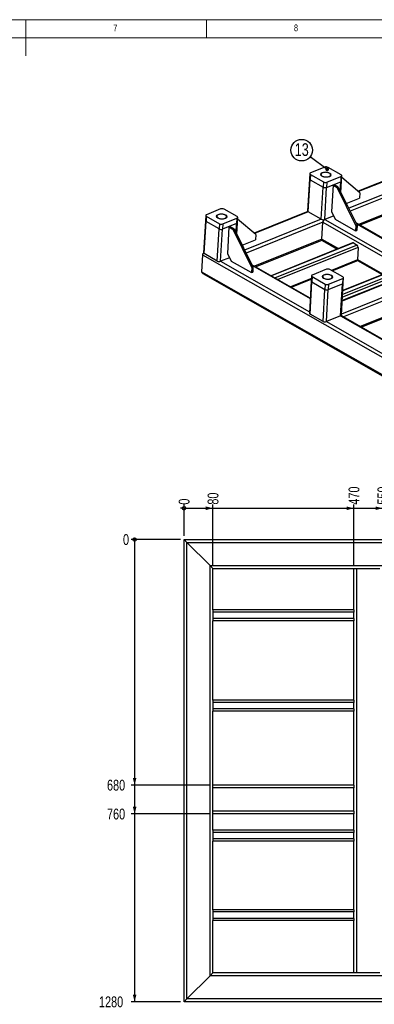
# Model space of a CAD drawing. Header units: millimetres. Extents: x 5 to 589, y 5 to 415.
# Tile 9 of 13: x 295 to 393, y 142 to 415. Entities that reach past the tile are written whole.
import ezdxf

# ---------------------------------------------------------------- set-up
doc = ezdxf.new("R2010")
doc.units = ezdxf.units.MM
doc.layers.add('COTES', color=1, linetype='Continuous')
doc.layers.add('NOTES', color=6, linetype='Continuous')
doc.layers.add('TRAIT-FORT', color=4, linetype='Continuous', lineweight=25)
doc.styles.add('SLDTEXTSTYLE0', font='TXT', dxfattribs={"width": 0.75})
doc.dimstyles.new('SLDDIMSTYLE5', dxfattribs={"dimtxt": 3, "dimasz": 0.333333, "dimexe": 0, "dimexo": 0.0625, "dimgap": 0.75, "dimtad": 0, "dimtih": 1, "dimtoh": 1, "dimdec": 0, "dimlfac": 10, "dimrnd": 1e-09, "dimdsep": 46, "dimtxsty": 'SLDTEXTSTYLE0', "dimblk1": 'ORIGIN', "dimblk2": 'ORIGIN', "dimsah": 1, "dimcen": 0.09, "dimadec": 0, "dimazin": 2, "dimtfac": 1, "dimtdec": 0, "dimtofl": 0, "dimtmove": 0, "dimatfit": 3, "dimldrblk": 'ORIGIN', "dimfxl": 0, "dimfrac": 2, "dimtolj": 1, "dimtzin": 12, "dimarcsym": 0})
doc.dimstyles.new('SLDDIMSTYLE6', dxfattribs={"dimtxt": 3, "dimasz": 2, "dimexe": 0, "dimexo": 0.0625, "dimgap": 0.75, "dimtad": 0, "dimtih": 1, "dimtoh": 1, "dimlfac": 10, "dimrnd": 1e-09, "dimzin": 12, "dimdsep": 46, "dimtxsty": 'SLDTEXTSTYLE0', "dimsah": 1, "dimcen": 0.09, "dimadec": 0, "dimazin": 3, "dimtfac": 1, "dimtofl": 0, "dimtmove": 0, "dimatfit": 3, "dimfxl": 0, "dimfrac": 2, "dimtolj": 1, "dimtzin": 12, "dimarcsym": 0})
doc.dimstyles.new('SLDDIMSTYLE7', dxfattribs={"dimtxt": 0.18, "dimasz": 1, "dimexe": 0, "dimexo": 0.0625, "dimgap": 0, "dimtad": 0, "dimtih": 1, "dimtoh": 1, "dimdec": 0, "dimrnd": 1e-09, "dimzin": 0, "dimdsep": 46, "dimtxsty": 'Standard', "dimblk1": 'DOT', "dimblk2": 'DOT', "dimsah": 1, "dimcen": 0.09, "dimadec": 0, "dimazin": 0, "dimtfac": 1, "dimtdec": 0, "dimtofl": 0, "dimtmove": 0, "dimatfit": 3, "dimldrblk": 'DOT', "dimfxl": 0, "dimfrac": 2, "dimtolj": 1, "dimtzin": 0, "dimarcsym": 0})

# ---------------------------------------------------------------- blocks, each defined once
blk = doc.blocks.new('_Origin')
at = {"color": 0, "linetype": 'ByBlock', "lineweight": -2}
blk.add_line((0, 0), (-1, 0), dxfattribs=at)
blk.add_circle((0, 0), 0.5, dxfattribs=at)
blk = doc.blocks.new('_D_24')
at = {"layer": 'COTES', "color": 1}
blk.add_line((340.74, 272.07), (340.74, 280.72), dxfattribs=at)
blk.add_blockref('_Origin', (340.74, 279.72), dxfattribs=at)
at = {"layer": 'COTES', "color": 1, "insert": (339.26, 280.72), "char_height": 3, "attachment_point": 1, "rotation": 90, "style": 'SLDTEXTSTYLE0'}
blk.add_mtext('0', dxfattribs=at)
blk = doc.blocks.new('_D_25')
at = {"layer": 'COTES', "color": 1}
for p, q in [((340.74, 279.72), (348.74, 279.72)), ((348.74, 264.07), (348.74, 280.72))]:
    blk.add_line(p, q, dxfattribs=at)
blk.add_solid([(348.74, 279.72), (346.74, 280.22), (346.74, 279.22)], dxfattribs=at)
at = {"layer": 'COTES', "color": 1, "insert": (347.26, 280.72), "char_height": 3, "attachment_point": 1, "rotation": 90, "style": 'SLDTEXTSTYLE0'}
blk.add_mtext('80', dxfattribs=at)
blk = doc.blocks.new('_D_26')
at = {"layer": 'COTES', "color": 1}
for p, q in [((348.74, 279.72), (387.74, 279.72)), ((387.74, 264.07), (387.74, 280.72))]:
    blk.add_line(p, q, dxfattribs=at)
blk.add_solid([(387.74, 279.72), (385.74, 280.22), (385.74, 279.22)], dxfattribs=at)
at = {"layer": 'COTES', "color": 1, "insert": (386.26, 280.72), "char_height": 3, "attachment_point": 1, "rotation": 90, "style": 'SLDTEXTSTYLE0'}
blk.add_mtext('470', dxfattribs=at)
blk = doc.blocks.new('_D_27')
at = {"layer": 'COTES', "color": 1}
for p, q in [((387.74, 279.72), (395.74, 279.72)), ((395.74, 264.07), (395.74, 280.72))]:
    blk.add_line(p, q, dxfattribs=at)
blk.add_solid([(395.74, 279.72), (393.74, 280.22), (393.74, 279.22)], dxfattribs=at)
at = {"layer": 'COTES', "color": 1, "insert": (394.26, 280.72), "char_height": 3, "attachment_point": 1, "rotation": 90, "style": 'SLDTEXTSTYLE0'}
blk.add_mtext('550', dxfattribs=at)
blk = doc.blocks.new('_D_28')
at = {"layer": 'COTES', "color": 1}
for p, q in [((395.74, 279.72), (469.74, 279.72)), ((469.74, 264.07), (469.74, 280.72))]:
    blk.add_line(p, q, dxfattribs=at)
blk.add_solid([(469.74, 279.72), (467.74, 280.22), (467.74, 279.22)], dxfattribs=at)
at = {"layer": 'COTES', "color": 1, "insert": (468.26, 280.72), "char_height": 3, "attachment_point": 1, "rotation": 90, "style": 'SLDTEXTSTYLE0'}
blk.add_mtext('1290', dxfattribs=at)
blk = doc.blocks.new('_D_29')
at = {"layer": 'COTES', "color": 1}
for p, q in [((469.74, 279.72), (477.74, 279.72)), ((477.74, 272.07), (477.74, 280.72))]:
    blk.add_line(p, q, dxfattribs=at)
blk.add_solid([(477.74, 279.72), (475.74, 280.22), (475.74, 279.22)], dxfattribs=at)
at = {"layer": 'COTES', "color": 1, "insert": (476.26, 280.72), "char_height": 3, "attachment_point": 1, "rotation": 90, "style": 'SLDTEXTSTYLE0'}
blk.add_mtext('1370', dxfattribs=at)
blk = doc.blocks.new('_D_30')
at = {"layer": 'COTES', "color": 1}
for p, q in [((477.74, 279.72), (485.74, 279.72)), ((485.74, 264.07), (485.74, 280.72))]:
    blk.add_line(p, q, dxfattribs=at)
blk.add_solid([(485.74, 279.72), (483.74, 280.22), (483.74, 279.22)], dxfattribs=at)
at = {"layer": 'COTES', "color": 1, "insert": (484.26, 280.72), "char_height": 3, "attachment_point": 1, "rotation": 90, "style": 'SLDTEXTSTYLE0'}
blk.add_mtext('1450', dxfattribs=at)
blk = doc.blocks.new('_D_31')
at = {"layer": 'COTES', "color": 1}
for p, q in [((485.74, 279.72), (534.74, 279.72)), ((534.74, 272.07), (534.74, 280.72))]:
    blk.add_line(p, q, dxfattribs=at)
blk.add_solid([(534.74, 279.72), (532.74, 280.22), (532.74, 279.22)], dxfattribs=at)
at = {"layer": 'COTES', "color": 1, "insert": (533.26, 280.72), "char_height": 3, "attachment_point": 1, "rotation": 90, "style": 'SLDTEXTSTYLE0'}
blk.add_mtext('1940', dxfattribs=at)
blk = doc.blocks.new('_D_46')
at = {"layer": 'COTES', "color": 1}
blk.add_line((339.74, 271.07), (326.07, 271.07), dxfattribs=at)
blk.add_blockref('_Origin', (327.07, 271.07), dxfattribs=at)
at = {"layer": 'COTES', "color": 1, "insert": (323.85, 272.55), "char_height": 3, "attachment_point": 1, "style": 'SLDTEXTSTYLE0'}
blk.add_mtext('0', dxfattribs=at)
blk = doc.blocks.new('_D_47')
at = {"layer": 'COTES', "color": 1}
for p, q in [((327.07, 271.07), (327.07, 203.07)), ((347.74, 203.07), (326.07, 203.07))]:
    blk.add_line(p, q, dxfattribs=at)
blk.add_solid([(327.07, 203.07), (327.57, 205.07), (326.57, 205.07)], dxfattribs=at)
at = {"layer": 'COTES', "color": 1, "insert": (319.42, 204.55), "char_height": 3, "attachment_point": 1, "style": 'SLDTEXTSTYLE0'}
blk.add_mtext('680', dxfattribs=at)
blk = doc.blocks.new('_D_48')
at = {"layer": 'COTES', "color": 1}
for p, q in [((327.07, 203.07), (327.07, 195.07)), ((347.74, 195.07), (326.07, 195.07))]:
    blk.add_line(p, q, dxfattribs=at)
blk.add_solid([(327.07, 195.07), (327.57, 197.07), (326.57, 197.07)], dxfattribs=at)
at = {"layer": 'COTES', "color": 1, "insert": (319.42, 196.55), "char_height": 3, "attachment_point": 1, "style": 'SLDTEXTSTYLE0'}
blk.add_mtext('760', dxfattribs=at)
blk = doc.blocks.new('_D_49')
at = {"layer": 'COTES', "color": 1}
for p, q in [((327.07, 195.07), (327.07, 143.07)), ((339.74, 143.07), (326.07, 143.07))]:
    blk.add_line(p, q, dxfattribs=at)
blk.add_solid([(327.07, 143.07), (327.57, 145.07), (326.57, 145.07)], dxfattribs=at)
at = {"layer": 'COTES', "color": 1, "insert": (317.2, 144.55), "char_height": 3, "attachment_point": 1, "style": 'SLDTEXTSTYLE0'}
blk.add_mtext('1280', dxfattribs=at)
blk = doc.blocks.new('SW_NOTE_23')
at = {"layer": 'NOTES', "color": 0}
blk.add_circle((-2.38, 1.8), 2.99, dxfattribs=at)
at = {"layer": 'NOTES', "color": 0, "insert": (-2.37, 3.71), "char_height": 3.5, "attachment_point": 2, "style": 'SLDTEXTSTYLE0'}
blk.add_mtext('13', dxfattribs=at)
blk = doc.blocks.new('_Dot')
at = {"color": 0, "linetype": 'ByBlock', "lineweight": -2}
blk.add_line((-0.5, 0), (-1, 0), dxfattribs=at)
at = {"color": 0, "linetype": 'ByBlock', "const_width": 0.5}
blk.add_lwpolyline([(-0.25, 0, 1), (0.25, 0, 1)], format="xyb", close=True, dxfattribs=at)

msp = doc.modelspace()

# ---------------------------------------------------------------- linework, layer by layer
at = {"color": 7, "linetype": 'Continuous', "lineweight": 18}
for p, q in [((589, 415), (5, 415)), ((297, 415), (297, 405)), ((347, 410), (347, 415)), ((584, 410), (10, 410))]:
    msp.add_line(p, q, dxfattribs=at)
at = {"color": 8, "linetype": 'Continuous'}
for p, q in [((341.5439, 143.8687), (341.5439, 270.2687)), ((341.5439, 270.2687), (476.9439, 270.2687)), ((347.9439, 150.2687), (347.9439, 263.8687)), ((347.9439, 263.8687), (470.5439, 263.8687)), ((388.5439, 151.0687), (388.5439, 263.0687)), ((387.7439, 250.9687), (348.7439, 250.9687)), ((387.7439, 249.1687), (348.7439, 249.1687)), ((387.7439, 225.9687), (348.7439, 225.9687)), ((387.7439, 224.1687), (348.7439, 224.1687)), ((387.7439, 202.2687), (348.7439, 202.2687)), ((387.7439, 195.8687), (348.7439, 195.8687)), ((387.7439, 189.9687), (348.7439, 189.9687)), ((387.7439, 188.1687), (348.7439, 188.1687)), ((387.7439, 167.9687), (348.7439, 167.9687)), ((387.7439, 166.1687), (348.7439, 166.1687)), ((470.5439, 150.2687), (347.9439, 150.2687)), ((476.9439, 143.8687), (341.5439, 143.8687))]:
    msp.add_line(p, q, dxfattribs=at)
at = {"color": 7, "linetype": 'Continuous', "lineweight": 18, "flags": 128}
for points in [[(378.952, 372.67), (379.4514, 372.7956), (380.029, 372.8141), (380.597, 372.7225), (381.0689, 372.5349), (381.3728, 372.2798), (381.4625, 371.996), (381.3244, 371.7267), (380.9794, 371.513), (380.48, 371.3874), (379.9024, 371.369), (379.3344, 371.4605), (378.8625, 371.6482), (378.5586, 371.9033), (378.4689, 372.1871), (378.607, 372.4563), (378.952, 372.67)], [(350.1468, 361.0934), (350.6461, 361.219), (351.2238, 361.2375), (351.7918, 361.1459), (352.2636, 360.9583), (352.5676, 360.7032), (352.6573, 360.4194), (352.5191, 360.1502), (352.1741, 359.9365), (351.6748, 359.8108), (351.0972, 359.7924), (350.5292, 359.8839), (350.0573, 360.0716), (349.7533, 360.3267), (349.6636, 360.6105), (349.8018, 360.8797), (350.1468, 361.0934)], [(379.4301, 344.3817), (379.9294, 344.5074), (380.507, 344.5258), (381.075, 344.4342), (381.5469, 344.2466), (381.8508, 343.9915), (381.9406, 343.7077), (381.8024, 343.4385), (381.4574, 343.2248), (380.9581, 343.0991), (380.3804, 343.0807), (379.8124, 343.1723), (379.3405, 343.3599), (379.0366, 343.615), (378.9469, 343.8988), (379.0851, 344.168), (379.4301, 344.3817)]]:
    msp.add_lwpolyline(points, dxfattribs=at)
at = {"layer": 'TRAIT-FORT', "color": 4, "linetype": 'Continuous', "lineweight": 25}
for p, q in [((425.5359, 382.2002), (388.9157, 367.4828)), ((425.6892, 382.1127), (389.0354, 367.3819)), ((429.2933, 380.0559), (386.3111, 362.7817)), ((429.4044, 379.093), (386.7286, 361.9419)), ((379.6743, 374.1652), (375.7519, 372.5888)), ((384.2193, 372.0483), (380.6152, 374.1052)), ((429.1406, 374.4316), (389.0342, 358.3131)), ((389.3225, 358.1486), (429.1299, 374.1469)), ((375.4544, 370.9127), (374.9515, 362.0269)), ((375.5368, 372.3694), (375.4544, 370.9127)), ((375.7121, 372.1347), (375.6297, 370.678)), ((375.7121, 372.1347), (379.3162, 370.0779)), ((380.2571, 370.0178), (384.1795, 371.5942)), ((384.1795, 371.5942), (384.097, 370.1375)), ((384.3121, 370.3569), (384.3946, 371.8136)), ((389.4096, 367.0663), (384.3666, 371.3188)), ((375.1268, 361.7921), (375.6297, 370.678)), ((375.6297, 370.678), (379.2338, 368.6212)), ((378.7309, 359.7353), (379.2338, 368.6212)), ((379.3162, 370.0779), (379.2338, 368.6212)), ((379.6717, 359.6753), (380.1746, 368.5611)), ((380.1746, 368.5611), (384.097, 370.1375)), ((380.2571, 370.0178), (380.1746, 368.5611)), ((381.9744, 369.1421), (381.5622, 361.8586)), ((382.2808, 369.2652), (381.9744, 369.1421)), ((381.9744, 369.1421), (383.1006, 368.4993)), ((383.4071, 368.6225), (382.2808, 369.2652)), ((383.1006, 368.4993), (383.4071, 368.6225)), ((388.3198, 358.002), (383.1006, 368.4993)), ((383.4071, 368.6225), (388.6263, 358.1252)), ((383.9495, 367.5314), (384.097, 370.1375)), ((384.1315, 367.1654), (384.3121, 370.3569)), ((385.6415, 364.1283), (389.3272, 365.6096)), ((389.4096, 367.0663), (389.3272, 365.6096)), ((346.7316, 360.7928), (346.6492, 359.3361)), ((346.9069, 360.5581), (346.8245, 359.1014)), ((346.9069, 360.5581), (350.511, 358.5013)), ((350.8691, 362.5886), (346.9467, 361.0123)), ((351.4518, 358.4412), (355.3742, 360.0176)), ((355.414, 360.4718), (351.8099, 362.5286)), ((355.3742, 360.0176), (355.2918, 358.5609)), ((355.5069, 358.7803), (355.5893, 360.237)), ((375.0028, 361.8914), (360.1104, 355.9062)), ((375.1268, 361.7921), (360.2301, 355.8053)), ((378.7309, 359.7353), (375.1268, 361.7921)), ((382.1521, 360.6721), (379.6717, 359.6753)), ((381.5622, 361.8586), (382.606, 359.7591)), ((346.6492, 359.3361), (346.1463, 350.4503)), ((346.3216, 350.2156), (346.8245, 359.1014)), ((350.4286, 357.0446), (346.8245, 359.1014)), ((350.511, 358.5013), (350.4286, 357.0446)), ((355.2918, 358.5609), (351.3694, 356.9845)), ((351.4518, 358.4412), (351.3694, 356.9845)), ((353.1691, 357.5655), (352.7569, 350.282)), ((353.4756, 357.6886), (353.1691, 357.5655)), ((353.1691, 357.5655), (354.2954, 356.9227)), ((354.6018, 357.0459), (353.4756, 357.6886)), ((355.1443, 355.9548), (355.2918, 358.5609)), ((355.3263, 355.5889), (355.5069, 358.7803)), ((360.6044, 355.4897), (355.5613, 359.7422)), ((378.7309, 359.7353), (357.5058, 351.2051)), ((379.1484, 358.8955), (357.9234, 350.3654)), ((378.8846, 354.2341), (379.1484, 358.8955)), ((379.1484, 358.8955), (403.6384, 344.9194)), ((379.6717, 359.6753), (404.2535, 345.6467)), ((382.606, 359.7591), (388.2374, 356.5453)), ((388.3198, 358.002), (388.2374, 356.5453)), ((388.6263, 358.1252), (388.3198, 358.002)), ((404.4718, 349.5031), (388.3342, 358.7126)), ((388.4495, 358.4807), (404.4627, 349.3422)), ((388.6263, 358.1252), (388.5438, 356.6685)), ((349.9257, 348.1587), (350.4286, 357.0446)), ((350.8665, 348.0987), (351.3694, 356.9845)), ((354.2954, 356.9227), (354.6018, 357.0459)), ((359.5146, 346.4255), (354.2954, 356.9227)), ((354.6018, 357.0459), (359.821, 346.5486)), ((360.6044, 355.4897), (360.522, 354.033)), ((388.2374, 356.5453), (388.5438, 356.6685)), ((356.8363, 352.5518), (360.522, 354.033)), ((378.8846, 354.2341), (360.229, 346.7366)), ((360.5172, 346.5721), (378.9319, 353.9728)), ((387.3912, 353.1956), (364.8118, 344.1212)), ((387.6024, 353.1687), (364.9268, 344.0556)), ((388.616, 352.5902), (365.9404, 343.4771)), ((388.9292, 351.9604), (366.7174, 343.0337)), ((378.8846, 354.2341), (383.4675, 351.6187)), ((379.0445, 353.8521), (383.1686, 351.4986)), ((387.6024, 353.1687), (388.616, 352.5902)), ((388.9292, 351.9604), (388.7313, 348.4643)), ((345.8381, 349.89), (345.5743, 345.2285)), ((345.8381, 349.89), (417.92, 308.7536)), ((349.9257, 348.1587), (346.3216, 350.2156)), ((353.3468, 349.0955), (350.8665, 348.0987)), ((352.7569, 350.282), (353.8007, 348.1825)), ((350.8665, 348.0987), (375.4483, 334.0701)), ((353.8007, 348.1825), (359.4321, 344.9688)), ((359.5146, 346.4255), (359.4321, 344.9688)), ((359.821, 346.5486), (359.5146, 346.4255)), ((375.6666, 337.9265), (359.5289, 347.1361)), ((359.6442, 346.9042), (375.6574, 337.7656)), ((359.821, 346.5486), (359.7386, 345.0919)), ((388.7313, 348.4643), (381.5274, 345.5691)), ((381.7436, 345.4457), (388.5799, 348.1932)), ((388.7069, 348.3379), (395.5576, 344.4283)), ((388.7396, 348.61), (395.8566, 344.5484)), ((345.5743, 345.2285), (417.6562, 304.0921)), ((345.9048, 344.7492), (417.6454, 303.8075)), ((359.4321, 344.9688), (359.7386, 345.0919)), ((376.0149, 344.0811), (375.9324, 342.6245)), ((376.1902, 343.8464), (376.1077, 342.3897)), ((376.1902, 343.8464), (379.7943, 341.7896)), ((380.1524, 345.877), (376.23, 344.3006)), ((384.6973, 343.7601), (381.0932, 345.8169)), ((404.4101, 345.0805), (384.5079, 337.082)), ((404.1285, 345.1164), (384.5166, 337.2345)), ((401.3183, 344.8901), (384.5689, 338.1586)), ((401.0051, 345.5199), (384.6126, 338.9319)), ((399.9915, 346.0984), (384.6697, 339.9407)), ((399.7803, 346.1253), (384.6762, 340.0551)), ((384.7901, 342.0687), (384.8726, 343.5254)), ((375.9727, 343.3367), (370.2303, 341.0289)), ((370.4465, 340.9055), (375.9606, 343.1216)), ((375.9324, 342.6245), (375.4295, 333.7386)), ((375.6048, 333.5039), (376.1077, 342.3897)), ((376.1077, 342.3897), (379.7118, 340.3329)), ((379.7943, 341.7896), (379.7118, 340.3329)), ((380.6526, 340.2729), (384.5751, 341.8492)), ((380.7351, 341.7296), (380.6526, 340.2729)), ((380.7351, 341.7296), (384.6575, 343.3059)), ((384.0722, 332.9634), (384.5751, 341.8492)), ((384.2873, 333.1828), (384.7901, 342.0687)), ((408.0142, 343.0236), (384.3049, 333.4951)), ((384.6575, 343.3059), (384.5751, 341.8492)), ((408.4317, 342.1839), (384.8284, 332.6979)), ((379.2089, 331.4471), (379.7118, 340.3329)), ((380.1497, 331.387), (380.6526, 340.2729)), ((408.1679, 337.5224), (389.5122, 330.0249)), ((389.8005, 329.8604), (407.966, 337.161)), ((379.2089, 331.4471), (375.6048, 333.5039)), ((384.0722, 332.9634), (380.1497, 331.387)), ((384.0722, 332.9634), (409.5152, 318.4433)), ((409.6487, 318.5332), (384.2147, 333.0481)), ((380.1497, 331.387), (413.7418, 312.2163)), ((340.7439, 143.0687), (340.7439, 271.0687)), ((340.7439, 271.0687), (341.5439, 270.2687)), ((340.7439, 271.0687), (477.7439, 271.0687)), ((341.5439, 270.2687), (340.7439, 271.0687)), ((341.5439, 270.2687), (347.9439, 263.8687)), ((347.9439, 263.8687), (348.7439, 263.0687)), ((348.7439, 263.0687), (347.9439, 263.8687)), ((348.7439, 251.5687), (348.7439, 263.0687)), ((348.7439, 263.0687), (387.7439, 263.0687)), ((387.7439, 251.5687), (387.7439, 263.0687)), ((387.7439, 263.0687), (388.5439, 263.0687)), ((388.5439, 263.0687), (394.9439, 263.0687)), ((348.7439, 251.5687), (348.7439, 250.9687)), ((387.7439, 251.5687), (348.7439, 251.5687)), ((348.7439, 250.9687), (348.7439, 249.1687)), ((387.7439, 251.5687), (387.7439, 250.9687)), ((387.7439, 249.1687), (387.7439, 250.9687)), ((348.7439, 249.1687), (348.7439, 248.5687)), ((348.7439, 226.5687), (348.7439, 248.5687)), ((387.7439, 248.5687), (348.7439, 248.5687)), ((387.7439, 249.1687), (387.7439, 248.5687)), ((387.7439, 226.5687), (387.7439, 248.5687)), ((348.7439, 226.5687), (348.7439, 225.9687)), ((387.7439, 226.5687), (348.7439, 226.5687)), ((387.7439, 226.5687), (387.7439, 225.9687)), ((348.7439, 225.9687), (348.7439, 224.1687)), ((348.7439, 224.1687), (348.7439, 223.5687)), ((348.7439, 203.0687), (348.7439, 223.5687)), ((387.7439, 223.5687), (348.7439, 223.5687)), ((387.7439, 224.1687), (387.7439, 225.9687)), ((387.7439, 224.1687), (387.7439, 223.5687)), ((387.7439, 203.0687), (387.7439, 223.5687)), ((348.7439, 202.2687), (348.7439, 203.0687)), ((387.7439, 203.0687), (348.7439, 203.0687)), ((348.7439, 195.8687), (348.7439, 202.2687)), ((387.7439, 203.0687), (387.7439, 202.2687)), ((387.7439, 195.8687), (387.7439, 202.2687)), ((348.7439, 195.0687), (348.7439, 195.8687)), ((387.7439, 195.0687), (348.7439, 195.0687)), ((348.7439, 190.5687), (348.7439, 195.0687)), ((387.7439, 195.8687), (387.7439, 195.0687)), ((387.7439, 190.5687), (387.7439, 195.0687)), ((348.7439, 190.5687), (348.7439, 189.9687)), ((387.7439, 190.5687), (348.7439, 190.5687)), ((348.7439, 189.9687), (348.7439, 188.1687)), ((348.7439, 188.1687), (348.7439, 187.5687)), ((387.7439, 190.5687), (387.7439, 189.9687)), ((387.7439, 188.1687), (387.7439, 189.9687)), ((387.7439, 188.1687), (387.7439, 187.5687)), ((348.7439, 168.5687), (348.7439, 187.5687)), ((387.7439, 187.5687), (348.7439, 187.5687)), ((387.7439, 168.5687), (387.7439, 187.5687)), ((348.7439, 168.5687), (348.7439, 167.9687)), ((387.7439, 168.5687), (348.7439, 168.5687)), ((348.7439, 167.9687), (348.7439, 166.1687)), ((387.7439, 168.5687), (387.7439, 167.9687)), ((387.7439, 166.1687), (387.7439, 167.9687)), ((348.7439, 166.1687), (348.7439, 165.5687)), ((348.7439, 151.0687), (348.7439, 165.5687)), ((387.7439, 165.5687), (348.7439, 165.5687)), ((387.7439, 166.1687), (387.7439, 165.5687)), ((387.7439, 151.0687), (387.7439, 165.5687)), ((341.5439, 143.8687), (347.9439, 150.2687)), ((347.9439, 150.2687), (348.7439, 151.0687)), ((348.7439, 151.0687), (347.9439, 150.2687)), ((387.7439, 151.0687), (348.7439, 151.0687)), ((388.5439, 151.0687), (387.7439, 151.0687)), ((394.9439, 151.0687), (388.5439, 151.0687)), ((340.7439, 143.0687), (341.5439, 143.8687)), ((341.5439, 143.8687), (340.7439, 143.0687)), ((477.7439, 143.0687), (340.7439, 143.0687))]:
    msp.add_line(p, q, dxfattribs=at)
at = {"layer": 'TRAIT-FORT', "color": 4, "linetype": 'Continuous', "lineweight": 25, "flags": 128}
for points in [[(375.7519, 372.5888), (375.6649, 372.5455), (375.5986, 372.4939), (375.5555, 372.436), (375.5372, 372.3742), (375.5445, 372.3107), (375.5771, 372.2481), (375.6337, 372.1886), (375.7121, 372.1347)], [(378.9851, 371.6974), (379.1303, 371.6252), (379.2942, 371.5634), (379.4731, 371.5133), (379.6631, 371.4762), (379.8597, 371.4529), (380.0588, 371.4438), (380.2557, 371.4492), (380.4462, 371.4689), (380.6259, 371.5025), (380.7909, 371.5493), (380.9375, 371.6082), (381.0623, 371.6779), (381.1627, 371.7568), (381.2363, 371.8433), (381.2815, 371.9352), (381.2974, 372.0307), (381.2835, 372.1275), (381.2401, 372.2235), (381.1683, 372.3165), (381.0696, 372.4046), (380.9463, 372.4856), (380.8011, 372.5579), (380.6372, 372.6197), (380.4583, 372.6697), (380.2683, 372.7068), (380.0717, 372.7302), (379.8726, 372.7393), (379.6757, 372.7339), (379.4852, 372.7142), (379.3055, 372.6805), (379.1405, 372.6337), (378.9939, 372.5748), (378.8691, 372.5051), (378.7687, 372.4262), (378.6951, 372.3398), (378.6499, 372.2478), (378.634, 372.1524), (378.6479, 372.0556), (378.6913, 371.9596), (378.7631, 371.8665), (378.8618, 371.7785), (378.9851, 371.6974)], [(384.1795, 371.5942), (384.2665, 371.6376), (384.3328, 371.6892), (384.3759, 371.747), (384.3942, 371.8088), (384.3869, 371.8723), (384.3543, 371.935), (384.2977, 371.9944), (384.2193, 372.0483)], [(346.9467, 361.0123), (346.8597, 360.9689), (346.7934, 360.9173), (346.7502, 360.8594), (346.7319, 360.7976), (346.7392, 360.7341), (346.7718, 360.6715), (346.8284, 360.612), (346.9069, 360.5581)], [(350.1799, 360.1208), (350.3251, 360.0486), (350.489, 359.9868), (350.6679, 359.9368), (350.8578, 359.8997), (351.0545, 359.8763), (351.2535, 359.8672), (351.4505, 359.8726), (351.6409, 359.8923), (351.8207, 359.9259), (351.9857, 359.9727), (352.1322, 360.0316), (352.2571, 360.1013), (352.3575, 360.1803), (352.4311, 360.2667), (352.4763, 360.3586), (352.4921, 360.4541), (352.4782, 360.5509), (352.4349, 360.6469), (352.3631, 360.74), (352.2644, 360.828), (352.1411, 360.909), (351.9958, 360.9813), (351.8319, 361.0431), (351.653, 361.0931), (351.4631, 361.1302), (351.2664, 361.1536), (351.0674, 361.1627), (350.8704, 361.1573), (350.68, 361.1376), (350.5002, 361.1039), (350.3352, 361.0572), (350.1887, 360.9982), (350.0638, 360.9286), (349.9635, 360.8496), (349.8898, 360.7632), (349.8446, 360.6712), (349.8288, 360.5758), (349.8427, 360.479), (349.886, 360.383), (349.9578, 360.2899), (350.0565, 360.2019), (350.1799, 360.1208)], [(355.3742, 360.0176), (355.4612, 360.061), (355.5276, 360.1126), (355.5707, 360.1704), (355.589, 360.2323), (355.5817, 360.2957), (355.5491, 360.3584), (355.4925, 360.4178), (355.414, 360.4718)], [(376.23, 344.3006), (376.143, 344.2572), (376.0766, 344.2056), (376.0335, 344.1478), (376.0152, 344.0859), (376.0225, 344.0225), (376.0551, 343.9598), (376.1117, 343.9004), (376.1902, 343.8464)], [(379.4631, 343.4092), (379.6084, 343.3369), (379.7723, 343.2751), (379.9512, 343.2251), (380.1411, 343.188), (380.3377, 343.1646), (380.5368, 343.1555), (380.7337, 343.1609), (380.9242, 343.1806), (381.104, 343.2143), (381.269, 343.261), (381.4155, 343.3199), (381.5404, 343.3896), (381.6407, 343.4686), (381.7143, 343.555), (381.7596, 343.647), (381.7754, 343.7424), (381.7615, 343.8392), (381.7182, 343.9352), (381.6463, 344.0283), (381.5477, 344.1163), (381.4243, 344.1974), (381.2791, 344.2696), (381.1152, 344.3314), (380.9363, 344.3814), (380.7464, 344.4185), (380.5497, 344.4419), (380.3507, 344.451), (380.1537, 344.4456), (379.9632, 344.4259), (379.7835, 344.3923), (379.6185, 344.3455), (379.4719, 344.2866), (379.3471, 344.2169), (379.2467, 344.1379), (379.1731, 344.0515), (379.1279, 343.9596), (379.112, 343.8641), (379.1259, 343.7673), (379.1693, 343.6713), (379.2411, 343.5782), (379.3398, 343.4902), (379.4631, 343.4092)], [(384.6575, 343.3059), (384.7445, 343.3493), (384.8108, 343.4009), (384.854, 343.4587), (384.8722, 343.5206), (384.8649, 343.584), (384.8324, 343.6467), (384.7758, 343.7061), (384.6973, 343.7601)]]:
    msp.add_lwpolyline(points, dxfattribs=at)
at = {"layer": 'TRAIT-FORT', "color": 4, "linetype": 'Continuous', "lineweight": 25}
for centre, radius, start, end in [((380.0745, 373.0345), 1.1994, 63.206447, 109.48881), ((375.7347, 370.9393), 0.2816, 185.409425, 248.099231), ((379.7745, 369.6918), 1.1994, 243.206447, 289.48881), ((379.8569, 371.1485), 1.1994, 243.206447, 289.48881), ((384.0426, 370.406), 0.274, 281.466828, 349.678617), ((384.0331, 370.4153), 0.2851, 282.966803, 348.178641), ((351.2693, 361.458), 1.1994, 63.206447, 109.48881), ((375.2318, 362.0534), 0.2816, 185.409425, 248.099231), ((346.9295, 359.3627), 0.2816, 185.409425, 248.099231), ((351.0517, 359.5719), 1.1994, 243.206447, 289.48881), ((355.2278, 358.8388), 0.2851, 282.966803, 348.178641), ((355.2373, 358.8294), 0.274, 281.466828, 349.678617), ((379.2716, 360.806), 1.1994, 243.206447, 289.48881), ((380.0884, 358.8302), 0.9422, 116.245726, 176.022792), ((350.9692, 358.1152), 1.1994, 243.206447, 289.48881), ((379.2746, 354.1729), 0.3947, 171.077077, 234.344843), ((387.4699, 352.9715), 0.2376, 56.115351, 109.352618), ((388.2078, 351.9945), 0.7222, 357.293267, 55.579437), ((346.4266, 350.4768), 0.2816, 185.409425, 248.099231), ((350.4663, 349.2294), 1.1994, 243.206447, 289.48881), ((388.4474, 348.4451), 0.2846, 297.752097, 3.875263), ((380.5525, 344.7463), 1.1994, 63.206447, 109.48881), ((376.2128, 342.651), 0.2816, 185.409425, 248.099231), ((380.3349, 342.8602), 1.1994, 243.206447, 289.48881), ((384.5206, 342.1178), 0.274, 281.466828, 349.678617), ((384.5111, 342.1271), 0.2851, 282.966803, 348.178641), ((380.2525, 341.4035), 1.1994, 243.206447, 289.48881), ((375.7099, 333.7651), 0.2816, 185.409425, 248.099231), ((384.0082, 333.2412), 0.2851, 282.966803, 348.178641), ((383.4855, 332.5966), 1.0462, 16.36968, 39.584622), ((379.7496, 332.5177), 1.1994, 243.206447, 289.48881)]:
    msp.add_arc(centre, radius, start, end, dxfattribs=at)
for centre, start_param, end_param in [((346.7789, 349.8299), 2.27809046, 3.14883087), ((346.7789, 349.8299), 2.27809046, 3.14883087), ((346.5151, 345.1685), 3.14883087, 4.0493011), ((346.5151, 345.1685), 3.14883087, 4.0493011)]:
    msp.add_ellipse(centre, major_axis=(0.9406, -0.0643), ratio=0.61902991, start_param=start_param, end_param=end_param, dxfattribs=at)

# ---------------------------------------------------------------- block references
at = {"layer": 'NOTES', "color": 211}
msp.add_blockref('SW_NOTE_23', (375.6833, 377.071), dxfattribs=at)

# ---------------------------------------------------------------- texts
at = {"layer": 'NOTES', "color": 211, "char_height": 1.8521, "attachment_point": 1, "style": 'SLDTEXTSTYLE0'}
for s, insert in [('7', (321.1667, 413.668)), ('8', (371.1667, 413.668))]:
    msp.add_mtext(s, dxfattribs=dict(at, insert=insert))

# ---------------------------------------------------------------- dimensions: what is measured, and where the dimension line sits
at = {"layer": 'COTES', "color": 1}
for feature_location, offset, dtype, origin, dimstyle, picture, middle in [((469.7439, 263.0687), (0, 17.6537), 1, (340.7439, 271.0687), 'SLDDIMSTYLE6', '_D_28', (469.7439, 285.1557)), ((477.7439, 271.0687), (0, 9.6537), 1, (340.7439, 271.0687), 'SLDDIMSTYLE6', '_D_29', (477.7439, 285.1557)), ((485.7439, 263.0687), (0, 17.6537), 1, (340.7439, 271.0687), 'SLDDIMSTYLE6', '_D_30', (485.7439, 285.1557)), ((534.7439, 271.0687), (0, 9.6537), 1, (340.7439, 271.0687), 'SLDDIMSTYLE6', '_D_31', (534.7439, 285.1557)), ((387.7439, 263.0687), (0, 17.6537), 1, (340.7439, 271.0687), 'SLDDIMSTYLE6', '_D_26', (387.7439, 284.0474)), ((395.7439, 263.0687), (0, 17.6537), 1, (340.7439, 271.0687), 'SLDDIMSTYLE6', '_D_27', (395.7439, 284.0474)), ((348.7439, 263.0687), (0, 17.6537), 1, (340.7439, 271.0687), 'SLDDIMSTYLE6', '_D_25', (348.7439, 282.939)), ((340.743947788, 271.0686694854), (0, 9.6537002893), 1, (340.743947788, 271.0686694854), 'SLDDIMSTYLE5', '_D_24', (340.743947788, 281.8307031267)), ((340.7439, 143.0687), (-14.6756, 0), 0, (340.7439, 271.0687), 'SLDDIMSTYLE6', '_D_49', (321.6351, 143.0687)), ((348.7439, 203.0687), (-22.6756, 0), 0, (340.7439, 271.0687), 'SLDDIMSTYLE6', '_D_47', (322.7434, 203.0687)), ((348.7439, 195.0687), (-22.6756, 0), 0, (340.7439, 271.0687), 'SLDDIMSTYLE6', '_D_48', (322.7434, 195.0687)), ((340.743947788, 271.0686694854), (-14.6755533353, 0), 0, (340.743947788, 271.0686694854), 'SLDDIMSTYLE5', '_D_46', (324.9600611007, 271.0686694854))]:
    dim = msp.add_ordinate_dim(feature_location=feature_location, offset=offset, dtype=dtype, origin=origin, dimstyle=dimstyle, dxfattribs=at)
    dim.commit()
    dim.dimension.update_dxf_attribs({"geometry": picture, "text_midpoint": middle})

# ---------------------------------------------------------------- leaders
at = {"layer": 'NOTES', "color": 211}
msp.add_leader([(380.3475, 373.5436), (375.6833, 377.071)], dimstyle='SLDDIMSTYLE7', dxfattribs=at)

doc.saveas('drawing.dxf')
